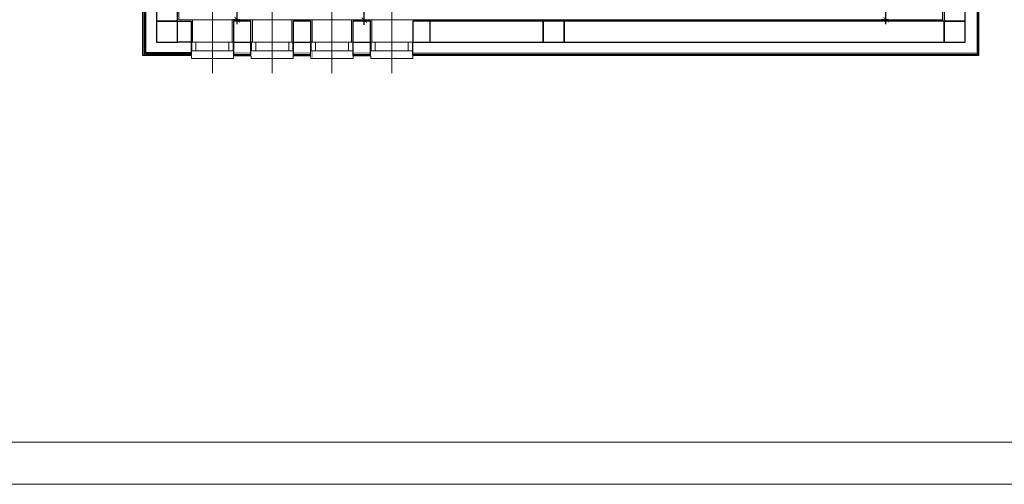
# Model space of a CAD drawing. Header units: millimetres. Extents: x -9038497 to 54128, y -10570064 to 59476.
# Tile 49 of 135: x 34971 to 36371, y 23154 to 23814. Entities that reach past the tile are written whole.
import ezdxf

# ---------------------------------------------------------------- set-up
doc = ezdxf.new("R2010")
doc.units = ezdxf.units.MM
doc.header["$LTSCALE"] = 0.8
doc.header["$PDMODE"] = 2
for name, color, linetype, lineweight in [('0 proj_widok widok widok', 7, 'Continuous', 0), ('ocieplenie', 214, 'Continuous', 13), ('SCIANY', 1, 'Continuous', 30), ('tynk', 252, 'Continuous', 5)]:
    doc.layers.add(name, color=color, linetype=linetype, lineweight=lineweight)
doc.layers.add('STOLARKA', color=4, linetype='Continuous')
doc.styles.add('WYMIAR-50', font='ARIALN.TTF', dxfattribs={"height": 10})
doc.dimstyles.new('SKALA-50', dxfattribs={"dimscale": 5, "dimtxt": 10, "dimasz": 1.5, "dimexe": 1.3, "dimexo": 1.3, "dimgap": 0.5, "dimtad": 1, "dimdec": 1, "dimrnd": 0.5, "dimdsep": 46, "dimtxsty": 'WYMIAR-50', "dimblk": 'ARCHTICK', "dimcen": 1.5, "dimdle": 1.3, "dimadec": 0, "dimazin": 0, "dimtfac": 1, "dimtdec": 1, "dimtix": 1, "dimtmove": 2, "dimatfit": 3, "dimfxl": 2, "dimfxlon": 1, "dimtolj": 1, "dimarcsym": 0})

# ---------------------------------------------------------------- blocks, each defined once
blk = doc.blocks.new('G$C0CCF9696')
at = {"layer": 'STOLARKA', "color": 5, "lineweight": 0}
blk.add_line((100, 30), (0, 30), dxfattribs=at)
for points in [[(68, 59.5), (68, 53.5), (56, 53.5), (56, 59.5)], [(68, 59.5), (68, 53.5), (56, 53.5), (56, 59.5)], [(68, 53.5), (68, 6.5), (56, 6.5), (56, 53.5)], [(68, 53.5), (68, 6.5), (56, 6.5), (56, 53.5)], [(68, 0.5), (68, 6.5), (56, 6.5), (56, 0.5)]]:
    blk.add_lwpolyline(points, close=True, dxfattribs=at)
blk.add_lwpolyline([(76, 0), (79, 0), (79, 60), (76, 60)], dxfattribs=at)
blk.add_lwpolyline([(76, 0), (79, 0), (79, 60), (76, 60)], dxfattribs=at)
blk = doc.blocks.new('_ArchTick')
at = {"color": 0, "linetype": 'ByBlock', "const_width": 0.15}
blk.add_lwpolyline([(-0.5, -0.5), (0.5, 0.5)], dxfattribs=at)
blk = doc.blocks.new('*D2375')
at = {"layer": '0 proj_widok widok widok', "color": 0, "lineweight": -2, "ltscale": 0.8, "transparency": 16777216}
for p, q in [((35460.6, 23807), (35460.6, 23895)), ((35460.6, 23888.5), (35467.1, 23888.5)), ((35460.6, 23813.5), (35467.1, 23813.5))]:
    blk.add_line(p, q, dxfattribs=at)
at = {"layer": 'Defpoints', "color": 0, "lineweight": 0, "ltscale": 0.8, "transparency": 16777216}
for p in [(35460.6, 23888.5), (35460.6, 23888.5), (35460.6, 23813.5)]:
    blk.add_point(p, dxfattribs=at)
at = {"layer": '0 proj_widok widok widok', "color": 0, "lineweight": -2, "ltscale": 0.8, "transparency": 16777216, "xscale": 7.5, "yscale": 7.5, "zscale": 7.5}
for p, rotation in [((35460.6, 23888.5), 90), ((35460.6, 23813.5), 270)]:
    blk.add_blockref('_ArchTick', p, dxfattribs=dict(at, rotation=rotation))
at = {"layer": '0 proj_widok widok widok', "color": 0, "lineweight": 0, "ltscale": 0.8, "transparency": 16777216, "insert": (35453, 23851), "char_height": 10, "attachment_point": 5, "rotation": 90, "style": 'WYMIAR-50'}
blk.add_mtext('\\A1;75', dxfattribs=at)
blk = doc.blocks.new('*D2377')
at = {"layer": '0 proj_widok widok widok', "color": 0, "lineweight": -2, "ltscale": 0.8, "transparency": 16777216}
for p, q in [((35279.9, 23807.6), (35279.9, 24070.6)), ((35283.3, 24064.1), (35273.4, 24064.1)), ((35283.3, 23814.1), (35273.4, 23814.1))]:
    blk.add_line(p, q, dxfattribs=at)
at = {"layer": 'Defpoints', "color": 0, "lineweight": 0, "ltscale": 0.8, "transparency": 16777216}
for p in [(35279.9, 24064.1), (35289.8, 24064.1), (35289.8, 23814.1)]:
    blk.add_point(p, dxfattribs=at)
at = {"layer": '0 proj_widok widok widok', "color": 0, "lineweight": -2, "ltscale": 0.8, "transparency": 16777216, "xscale": 7.5, "yscale": 7.5, "zscale": 7.5}
for p, rotation in [((35279.9, 24064.1), 90), ((35279.9, 23814.1), 270)]:
    blk.add_blockref('_ArchTick', p, dxfattribs=dict(at, rotation=rotation))
at = {"layer": '0 proj_widok widok widok', "color": 0, "lineweight": 0, "ltscale": 0.8, "transparency": 16777216, "insert": (35272.3, 23939.1), "char_height": 10, "attachment_point": 5, "rotation": 90, "style": 'WYMIAR-50'}
blk.add_mtext('\\A1;250', dxfattribs=at)
blk = doc.blocks.new('*D2379')
at = {"layer": '0 proj_widok widok widok', "color": 0, "lineweight": -2, "ltscale": 0.8, "transparency": 16777216}
for p, q in [((36202.5, 23807.6), (36202.5, 24070.6)), ((36206, 24064.1), (36196, 24064.1)), ((36206, 23814.1), (36196, 23814.1))]:
    blk.add_line(p, q, dxfattribs=at)
at = {"layer": 'Defpoints', "color": 0, "lineweight": 0, "ltscale": 0.8, "transparency": 16777216}
for p in [(36202.5, 24064.1), (36212.5, 24064.1), (36212.5, 23814.1)]:
    blk.add_point(p, dxfattribs=at)
at = {"layer": '0 proj_widok widok widok', "color": 0, "lineweight": -2, "ltscale": 0.8, "transparency": 16777216, "xscale": 7.5, "yscale": 7.5, "zscale": 7.5}
for p, rotation in [((36202.5, 24064.1), 90), ((36202.5, 23814.1), 270)]:
    blk.add_blockref('_ArchTick', p, dxfattribs=dict(at, rotation=rotation))
at = {"layer": '0 proj_widok widok widok', "color": 0, "lineweight": 0, "ltscale": 0.8, "transparency": 16777216, "insert": (36194.9, 23939.1), "char_height": 10, "attachment_point": 5, "rotation": 90, "style": 'WYMIAR-50'}
blk.add_mtext('\\A1;250', dxfattribs=at)

msp = doc.modelspace()

# ---------------------------------------------------------------- linework, layer by layer
at = {"layer": '0 proj_widok widok widok', "lineweight": 0}
for points in [[(33556.39, 23153.8), (37756.39, 23153.8), (37756.39, 26101.8), (33556.39, 26101.8)], [(33556.39, 23153.8), (37756.39, 23153.8), (37756.39, 26101.8), (33556.39, 26101.8)], [(33876.39, 26041.8), (37696.39, 26041.8), (37696.39, 23213.8), (33876.39, 23213.8)]]:
    msp.add_lwpolyline(points, close=True, dxfattribs=at)
at = {"layer": 'ocieplenie', "lineweight": 0, "ltscale": 40, "const_width": 0.1}
for points in [[(35216.79, 23770.03), (35216.79, 23760.03), (35143.04, 23760.03), (35143.04, 23833.78), (35153.04, 23833.78)], [(36315.04, 23833.78), (36337.04, 23833.78), (36337.04, 23760.03), (35527.62, 23760.03), (35527.62, 23770.03)], [(35272.62, 23770.03), (35272.62, 23760.03), (35301.62, 23760.03), (35301.62, 23770.03)], [(35357.62, 23770.03), (35357.62, 23760.03), (35386.62, 23760.03), (35386.62, 23770.03)], [(35442.62, 23770.03), (35442.62, 23760.03), (35471.62, 23760.03), (35471.62, 23770.03)]]:
    msp.add_lwpolyline(points, dxfattribs=at)
at = {"layer": 'ocieplenie', "lineweight": -3, "ltscale": 40}
for points in [[(35214.62, 23782.03), (35214.62, 23763.03), (35146.04, 23763.03), (35146.04, 23831.78), (35165.04, 23831.78)], [(35214.62, 23782.03), (35214.62, 23765.03), (35148.04, 23765.03), (35148.04, 23831.78), (35165.04, 23831.78)], [(35214.62, 23782.03), (35214.62, 23767.03), (35150.04, 23767.03), (35150.04, 23831.78), (35165.04, 23831.78)], [(36315.04, 23831.78), (36332.04, 23831.78), (36332.04, 23765.03), (35529.62, 23765.03), (35529.62, 23782.03)], [(36315.04, 23831.78), (36334.04, 23831.78), (36334.04, 23763.03), (35529.62, 23763.03), (35529.62, 23782.03)], [(35274.62, 23782.03), (35274.62, 23765.03), (35299.62, 23765.03), (35299.62, 23782.29)], [(35274.62, 23782.03), (35274.62, 23763.03), (35299.62, 23763.03), (35299.62, 23782.03)], [(35359.62, 23782.03), (35359.62, 23765.03), (35384.62, 23765.03), (35384.62, 23782.29)], [(35359.62, 23782.03), (35359.62, 23763.03), (35384.62, 23763.03), (35384.62, 23782.03)], [(35444.62, 23782.03), (35444.62, 23765.03), (35469.62, 23765.03), (35469.62, 23782.29)], [(35444.62, 23782.03), (35444.62, 23763.03), (35469.62, 23763.03), (35469.62, 23782.03)]]:
    msp.add_lwpolyline(points, dxfattribs=at)
at = {"layer": 'ocieplenie', "lineweight": 0, "ltscale": 40}
for points in [[(36315.04, 23831.78, 0.2, 0.2, 0), (36330.04, 23831.78, 0.2, 0.2, 0), (36330.04, 23767.03, 0.2, 0.2, 0), (35529.62, 23767.03, 0.2, 0.2, 0), (35529.62, 23782.03, 0.2, 0.2, 0)], [(35274.62, 23782.03, 0.2, 0.2, 0), (35274.62, 23767.03, 0.2, 0.2, 0), (35299.62, 23767.03, 0.2, 0.2, 0), (35299.62, 23782.03, 0.2, 0.2, 0)], [(35359.62, 23782.03, 0.2, 0.2, 0), (35359.62, 23767.03, 0.2, 0.2, 0), (35384.62, 23767.03, 0.2, 0.2, 0), (35384.62, 23782.03, 0.2, 0.2, 0)], [(35444.62, 23782.03, 0.2, 0.2, 0), (35444.62, 23767.03, 0.2, 0.2, 0), (35469.62, 23767.03, 0.2, 0.2, 0), (35469.62, 23782.03, 0.2, 0.2, 0)]]:
    msp.add_lwpolyline(points, format="xyseb", dxfattribs=at)
at = {"layer": 'SCIANY', "ltscale": 40}
for p, q in [((35165.04, 23831.78), (35165.04, 23812.03)), ((35195.04, 23812.03), (35195.04, 23831.78)), ((36285.04, 23831.78), (36285.04, 23812.03)), ((36315.04, 23812.03), (36315.04, 23831.78)), ((35195.04, 23812.03), (35165.04, 23812.03)), ((35165.04, 23812.03), (35165.04, 23782.03)), ((35165.04, 23812.03), (35195.04, 23812.03)), ((35195.04, 23782.03), (35195.04, 23812.03)), ((35195.04, 23782.03), (35195.04, 23812.03)), ((35195.04, 23812.03), (35214.62, 23812.03)), ((35214.62, 23812.03), (35214.62, 23782.03)), ((35299.62, 23812.03), (35274.62, 23812.03)), ((35274.62, 23812.03), (35274.62, 23782.03)), ((35299.62, 23782.03), (35299.62, 23812.03)), ((35384.62, 23812.03), (35359.62, 23812.03)), ((35359.62, 23812.03), (35359.62, 23782.03)), ((35384.62, 23782.03), (35384.62, 23812.03)), ((35469.62, 23812.03), (35444.62, 23812.03)), ((35444.62, 23812.03), (35444.62, 23782.03)), ((35469.62, 23782.03), (35469.62, 23812.03)), ((35715.04, 23812.03), (35529.62, 23812.03)), ((35529.62, 23812.03), (35529.62, 23782.03)), ((35554.62, 23812.03), (35529.62, 23812.03)), ((35529.62, 23812.03), (35529.62, 23782.03)), ((35554.62, 23782.03), (35554.62, 23812.03)), ((35745.04, 23812.03), (35715.04, 23812.03)), ((35715.04, 23812.03), (35715.04, 23782.03)), ((35715.04, 23782.03), (35715.04, 23812.03)), ((35745.04, 23782.03), (35745.04, 23812.03)), ((36285.04, 23812.03), (35745.04, 23812.03)), ((35745.04, 23812.03), (35745.04, 23782.03)), ((36315.04, 23812.03), (36285.04, 23812.03)), ((36285.04, 23812.03), (36285.04, 23782.03)), ((36285.04, 23782.03), (36285.04, 23812.03)), ((36285.04, 23812.03), (36315.04, 23812.03)), ((36315.04, 23782.03), (36315.04, 23812.03)), ((35165.04, 23782.03), (35195.04, 23782.03)), ((35214.62, 23782.03), (35195.04, 23782.03)), ((35274.62, 23782.03), (35299.62, 23782.03)), ((35359.62, 23782.03), (35384.62, 23782.03)), ((35444.62, 23782.03), (35469.62, 23782.03)), ((35529.62, 23782.03), (35715.04, 23782.03)), ((35529.62, 23782.03), (35554.62, 23782.03)), ((35715.04, 23782.03), (35745.04, 23782.03)), ((35745.04, 23782.03), (36285.04, 23782.03)), ((36285.04, 23782.03), (36315.04, 23782.03))]:
    msp.add_line(p, q, dxfattribs=at)
at = {"layer": 'tynk', "lineweight": 0, "ltscale": 40}
for p, q in [((36283.04, 23814), (36283.04, 23833.78)), ((35197.04, 23814.03), (36283.04, 23814))]:
    msp.add_line(p, q, dxfattribs=at)
for points in [[(35216.62, 23782.03), (35216.62, 23814.03), (35197.04, 23814.03), (35197.04, 23833.78), (35165.04, 23833.78)], [(35301.62, 23782.03), (35301.62, 23814.03), (35272.62, 23814.03), (35272.62, 23782.03)], [(35386.62, 23782.03), (35386.62, 23814.03), (35357.62, 23814.03), (35357.62, 23782.03)], [(35471.62, 23782.03), (35471.62, 23814.03), (35442.62, 23814.03), (35442.62, 23782.03)]]:
    msp.add_lwpolyline(points, dxfattribs=at)

# ---------------------------------------------------------------- block references
at = {"color": 1, "lineweight": 0, "ltscale": 40, "rotation": 270}
for p in [(35214.79, 23838.03), (35299.79, 23838.03), (35384.79, 23838.03), (35469.79, 23838.03)]:
    msp.add_blockref('G$C0CCF9696', p, dxfattribs=at)

# ---------------------------------------------------------------- dimensions: what is measured, and where the dimension line sits
at = {"layer": '0 proj_widok widok widok', "lineweight": 0, "ltscale": 0.8}
for base, p1, p2, picture, middle in [((35279.86, 24064.07), (35289.81, 23814.07), (35289.81, 24064.07), '*D2377', (35272.25, 23939.07)), ((36202.5, 24064.07), (36212.46, 23814.07), (36212.46, 24064.07), '*D2379', (36194.9, 23939.07)), ((35460.61, 23888.47), (35460.61, 23813.47), (35460.61, 23888.47), '*D2375', (35453.02, 23850.97))]:
    dim = msp.add_linear_dim(base=base, p1=p1, p2=p2, angle=90, dimstyle='SKALA-50', dxfattribs=at)
    dim.commit()
    dim.dimension.update_dxf_attribs({"geometry": picture, "text_midpoint": middle})

doc.saveas('drawing.dxf')
